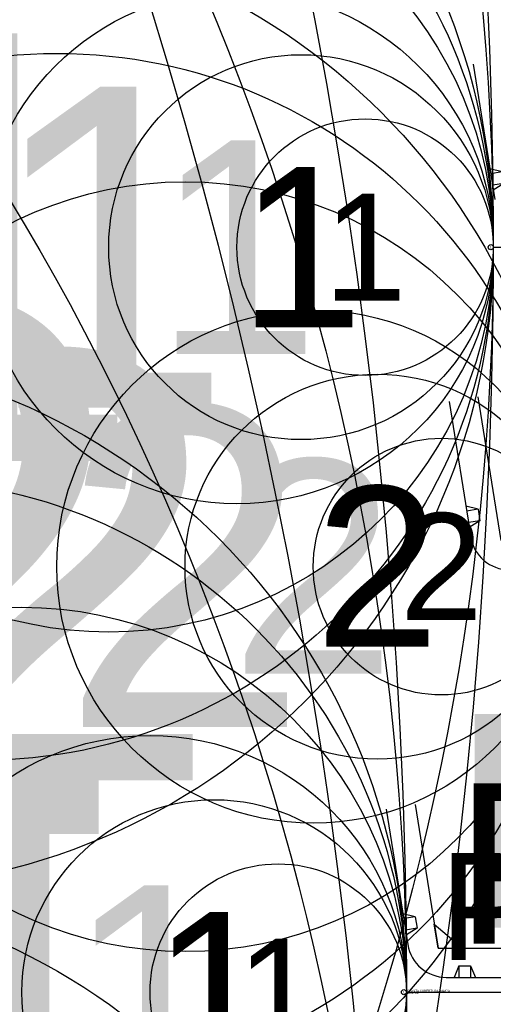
# Model space of a CAD drawing. Header units: millimetres. Extents: x -76 to 50459, y -22305 to 4164.
# Tile 20 of 85: x 2240 to 2351, y 2481 to 2711. Entities that reach past the tile are written whole.
import ezdxf
from ezdxf.enums import TextEntityAlignment as Align

# ---------------------------------------------------------------- set-up
doc = ezdxf.new("R2010")
doc.units = ezdxf.units.MM
for name, color, linetype in [('TEXTO', 7, 'Continuous'), ('TEXTO @ 0.1 (1)', 7, 'Continuous'), ('TEXTO @ 10 (1)', 7, 'Continuous'), ('TEXTO @ 10 (2)', 7, 'Continuous'), ('TEXTO @ 100', 7, 'Continuous'), ('TEXTO @ 15', 7, 'Continuous'), ('TEXTO @ 20 (1)', 7, 'Continuous'), ('TEXTO @ 200', 7, 'Continuous'), ('TEXTO @ 25', 7, 'Continuous'), ('TEXTO @ 5', 7, 'Continuous'), ('TEXTO @ 7.5', 7, 'Continuous')]:
    doc.layers.add(name, color=color, linetype=linetype)
doc.styles.add('3', font='arial.ttf', dxfattribs={"height": 3})
doc.styles.add('5', font='arial.ttf', dxfattribs={"height": 5})

# ---------------------------------------------------------------- blocks, each defined once
blk = doc.blocks.new('SIMBOLO NOMENCLATURA')
at = {"linetype": 'Continuous'}
blk.add_line((0, 0), (250, 0), dxfattribs=at)
blk.add_circle((-30, 0), 30, dxfattribs=at)
blk = doc.blocks.new('*U146')
at = {"layer": 'TEXTO @ 100', "linetype": 'Continuous', "xscale": 20, "yscale": 20, "zscale": 20}
blk.add_blockref('SIMBOLO NOMENCLATURA', (2324.24, 2358.46), dxfattribs=at)
at = {"layer": 'TEXTO @ 200', "linetype": 'Continuous', "xscale": 40, "yscale": 40, "zscale": 40}
blk.add_blockref('SIMBOLO NOMENCLATURA', (2324.24, 2358.46), dxfattribs=at)
at = {"layer": 'TEXTO @ 25', "linetype": 'Continuous', "xscale": 5, "yscale": 5, "zscale": 5}
blk.add_blockref('SIMBOLO NOMENCLATURA', (2324.24, 2358.46), dxfattribs=at)
blk = doc.blocks.new('*U150')
at = {"layer": 'TEXTO @ 0.1 (1)', "linetype": 'Continuous', "xscale": 0.02, "yscale": 0.02, "zscale": 0.02}
blk.add_blockref('SIMBOLO NOMENCLATURA', (2330.55, 2483.7), dxfattribs=at)
at = {"layer": 'TEXTO @ 10 (1)', "linetype": 'Continuous', "xscale": 2, "yscale": 2, "zscale": 2}
blk.add_blockref('SIMBOLO NOMENCLATURA', (2330.55, 2483.7), dxfattribs=at)
at = {"layer": 'TEXTO @ 10 (2)', "linetype": 'Continuous', "xscale": 2, "yscale": 2, "zscale": 2}
blk.add_blockref('SIMBOLO NOMENCLATURA', (2330.55, 2483.7), dxfattribs=at)
at = {"layer": 'TEXTO @ 100', "linetype": 'Continuous', "xscale": 20, "yscale": 20, "zscale": 20}
blk.add_blockref('SIMBOLO NOMENCLATURA', (2330.55, 2483.7), dxfattribs=at)
at = {"layer": 'TEXTO @ 15', "linetype": 'Continuous', "xscale": 3, "yscale": 3, "zscale": 3}
blk.add_blockref('SIMBOLO NOMENCLATURA', (2330.55, 2483.7), dxfattribs=at)
at = {"layer": 'TEXTO @ 20 (1)', "linetype": 'Continuous', "xscale": 4, "yscale": 4, "zscale": 4}
blk.add_blockref('SIMBOLO NOMENCLATURA', (2330.55, 2483.7), dxfattribs=at)
at = {"layer": 'TEXTO @ 200', "linetype": 'Continuous', "xscale": 40, "yscale": 40, "zscale": 40}
blk.add_blockref('SIMBOLO NOMENCLATURA', (2330.55, 2483.7), dxfattribs=at)
at = {"layer": 'TEXTO @ 25', "linetype": 'Continuous', "xscale": 5, "yscale": 5, "zscale": 5}
blk.add_blockref('SIMBOLO NOMENCLATURA', (2330.55, 2483.7), dxfattribs=at)
at = {"layer": 'TEXTO @ 5', "linetype": 'Continuous'}
blk.add_blockref('SIMBOLO NOMENCLATURA', (2330.55, 2483.7), dxfattribs=at)
at = {"layer": 'TEXTO @ 7.5', "linetype": 'Continuous', "xscale": 1.5, "yscale": 1.5, "zscale": 1.5}
blk.add_blockref('SIMBOLO NOMENCLATURA', (2330.55, 2483.7), dxfattribs=at)
blk = doc.blocks.new('*U151')
at = {"layer": 'TEXTO @ 0.1 (1)', "style": '5'}
blk.add_text('PLANTA COBERTURA RAMPA', height=0.5, dxfattribs=at).set_placement((2330.75, 2483.75))
at = {"layer": 'TEXTO @ 10 (1)', "style": '5'}
blk.add_text('PLANTA COBERTURA RAMPA', height=50, dxfattribs=at).set_placement((2340.75, 2498.75))
at = {"layer": 'TEXTO @ 5', "style": '5'}
blk.add_text('PLANTA COBERTURA RAMPA', height=25, dxfattribs=at).set_placement((2338.25, 2491.25))
at = {"layer": 'TEXTO @ 7.5', "style": '5'}
blk.add_text('PLANTA COBERTURA RAMPA', height=37.5, dxfattribs=at).set_placement((2342, 2495))
blk = doc.blocks.new('*U152')
at = {"layer": 'TEXTO @ 0.1 (1)', "style": '3'}
blk.add_text('ESCALA 1:50', height=0.3, dxfattribs=at).set_placement((2330.75, 2483.3))
blk = doc.blocks.new('*U153')
at = {"layer": 'TEXTO @ 0.1 (1)', "style": '5'}
blk.add_text('1', height=0.5, dxfattribs=at).set_placement((2329.95, 2483.7), align=Align.MIDDLE_CENTER)
at = {"layer": 'TEXTO @ 10 (1)', "style": '5'}
blk.add_text('1', height=50, dxfattribs=at).set_placement((2270.55, 2483.7), align=Align.MIDDLE_CENTER)
at = {"layer": 'TEXTO @ 15', "style": '5'}
blk.add_text('1', height=75, dxfattribs=at).set_placement((2240.55, 2483.7), align=Align.MIDDLE_CENTER)
at = {"layer": 'TEXTO @ 5', "style": '5'}
blk.add_text('1', height=25, dxfattribs=at).set_placement((2300.55, 2483.7), align=Align.MIDDLE_CENTER)
at = {"layer": 'TEXTO @ 7.5', "style": '5'}
blk.add_text('1', height=37.5, dxfattribs=at).set_placement((2285.55, 2483.7), align=Align.MIDDLE_CENTER)
blk = doc.blocks.new('*U154')
at = {"layer": 'TEXTO @ 10 (1)', "linetype": 'Continuous', "xscale": 2, "yscale": 2, "zscale": 2}
blk.add_blockref('SIMBOLO NOMENCLATURA', (2368.73, 2583.19), dxfattribs=at)
at = {"layer": 'TEXTO @ 10 (2)', "linetype": 'Continuous', "xscale": 2, "yscale": 2, "zscale": 2}
blk.add_blockref('SIMBOLO NOMENCLATURA', (2368.73, 2583.19), dxfattribs=at)
at = {"layer": 'TEXTO @ 100', "linetype": 'Continuous', "xscale": 20, "yscale": 20, "zscale": 20}
blk.add_blockref('SIMBOLO NOMENCLATURA', (2368.73, 2583.19), dxfattribs=at)
at = {"layer": 'TEXTO @ 15', "linetype": 'Continuous', "xscale": 3, "yscale": 3, "zscale": 3}
blk.add_blockref('SIMBOLO NOMENCLATURA', (2368.73, 2583.19), dxfattribs=at)
at = {"layer": 'TEXTO @ 20 (1)', "linetype": 'Continuous', "xscale": 4, "yscale": 4, "zscale": 4}
blk.add_blockref('SIMBOLO NOMENCLATURA', (2368.73, 2583.19), dxfattribs=at)
at = {"layer": 'TEXTO @ 200', "linetype": 'Continuous', "xscale": 40, "yscale": 40, "zscale": 40}
blk.add_blockref('SIMBOLO NOMENCLATURA', (2368.73, 2583.19), dxfattribs=at)
at = {"layer": 'TEXTO @ 25', "linetype": 'Continuous', "xscale": 5, "yscale": 5, "zscale": 5}
blk.add_blockref('SIMBOLO NOMENCLATURA', (2368.73, 2583.19), dxfattribs=at)
at = {"layer": 'TEXTO @ 5', "linetype": 'Continuous'}
blk.add_blockref('SIMBOLO NOMENCLATURA', (2368.73, 2583.19), dxfattribs=at)
at = {"layer": 'TEXTO @ 7.5', "linetype": 'Continuous', "xscale": 1.5, "yscale": 1.5, "zscale": 1.5}
blk.add_blockref('SIMBOLO NOMENCLATURA', (2368.73, 2583.19), dxfattribs=at)
blk = doc.blocks.new('*U157')
at = {"layer": 'TEXTO @ 10 (1)', "style": '5'}
blk.add_text('2', height=50, dxfattribs=at).set_placement((2308.73, 2583.19), align=Align.MIDDLE_CENTER)
at = {"layer": 'TEXTO @ 15', "style": '5'}
blk.add_text('2', height=75, dxfattribs=at).set_placement((2278.73, 2583.19), align=Align.MIDDLE_CENTER)
at = {"layer": 'TEXTO @ 20 (1)', "style": '5'}
blk.add_text('2', height=100, dxfattribs=at).set_placement((2248.73, 2583.19), align=Align.MIDDLE_CENTER)
at = {"layer": 'TEXTO @ 25', "style": '5'}
blk.add_text('2', height=125, dxfattribs=at).set_placement((2218.73, 2583.19), align=Align.MIDDLE_CENTER)
at = {"layer": 'TEXTO @ 5', "style": '5'}
blk.add_text('2', height=25, dxfattribs=at).set_placement((2338.73, 2583.19), align=Align.MIDDLE_CENTER)
at = {"layer": 'TEXTO @ 7.5', "style": '5'}
blk.add_text('2', height=37.5, dxfattribs=at).set_placement((2323.73, 2583.19), align=Align.MIDDLE_CENTER)
blk = doc.blocks.new('*U158')
at = {"layer": 'TEXTO @ 0.1 (1)', "linetype": 'Continuous', "xscale": 0.02, "yscale": 0.02, "zscale": 0.02}
blk.add_blockref('SIMBOLO NOMENCLATURA', (2350.87, 2657.88), dxfattribs=at)
at = {"layer": 'TEXTO @ 10 (1)', "linetype": 'Continuous', "xscale": 2, "yscale": 2, "zscale": 2}
blk.add_blockref('SIMBOLO NOMENCLATURA', (2350.87, 2657.88), dxfattribs=at)
at = {"layer": 'TEXTO @ 10 (2)', "linetype": 'Continuous', "xscale": 2, "yscale": 2, "zscale": 2}
blk.add_blockref('SIMBOLO NOMENCLATURA', (2350.87, 2657.88), dxfattribs=at)
at = {"layer": 'TEXTO @ 100', "linetype": 'Continuous', "xscale": 20, "yscale": 20, "zscale": 20}
blk.add_blockref('SIMBOLO NOMENCLATURA', (2350.87, 2657.88), dxfattribs=at)
at = {"layer": 'TEXTO @ 15', "linetype": 'Continuous', "xscale": 3, "yscale": 3, "zscale": 3}
blk.add_blockref('SIMBOLO NOMENCLATURA', (2350.87, 2657.88), dxfattribs=at)
at = {"layer": 'TEXTO @ 20 (1)', "linetype": 'Continuous', "xscale": 4, "yscale": 4, "zscale": 4}
blk.add_blockref('SIMBOLO NOMENCLATURA', (2350.87, 2657.88), dxfattribs=at)
at = {"layer": 'TEXTO @ 200', "linetype": 'Continuous', "xscale": 40, "yscale": 40, "zscale": 40}
blk.add_blockref('SIMBOLO NOMENCLATURA', (2350.87, 2657.88), dxfattribs=at)
at = {"layer": 'TEXTO @ 25', "linetype": 'Continuous', "xscale": 5, "yscale": 5, "zscale": 5}
blk.add_blockref('SIMBOLO NOMENCLATURA', (2350.87, 2657.88), dxfattribs=at)
at = {"layer": 'TEXTO @ 5', "linetype": 'Continuous'}
blk.add_blockref('SIMBOLO NOMENCLATURA', (2350.87, 2657.88), dxfattribs=at)
at = {"layer": 'TEXTO @ 7.5', "linetype": 'Continuous', "xscale": 1.5, "yscale": 1.5, "zscale": 1.5}
blk.add_blockref('SIMBOLO NOMENCLATURA', (2350.87, 2657.88), dxfattribs=at)
blk = doc.blocks.new('*U161')
at = {"layer": 'TEXTO @ 0.1 (1)', "style": '5'}
blk.add_text('1', height=0.5, dxfattribs=at).set_placement((2350.27, 2657.88), align=Align.MIDDLE_CENTER)
at = {"layer": 'TEXTO @ 10 (1)', "style": '5'}
blk.add_text('1', height=50, dxfattribs=at).set_placement((2290.87, 2657.88), align=Align.MIDDLE_CENTER)
at = {"layer": 'TEXTO @ 15', "style": '5'}
blk.add_text('1', height=75, dxfattribs=at).set_placement((2260.87, 2657.88), align=Align.MIDDLE_CENTER)
at = {"layer": 'TEXTO @ 20 (1)', "style": '5'}
blk.add_text('1', height=100, dxfattribs=at).set_placement((2230.87, 2657.88), align=Align.MIDDLE_CENTER)
at = {"layer": 'TEXTO @ 5', "style": '5'}
blk.add_text('1', height=25, dxfattribs=at).set_placement((2320.87, 2657.88), align=Align.MIDDLE_CENTER)
at = {"layer": 'TEXTO @ 7.5', "style": '5'}
blk.add_text('1', height=37.5, dxfattribs=at).set_placement((2305.87, 2657.88), align=Align.MIDDLE_CENTER)

msp = doc.modelspace()

# ---------------------------------------------------------------- linework, layer by layer
for p, q in [((2346.1307, 2700.6656), (2351.1975, 2668.9981)), ((2352.9242, 2675.5003), (2350.0463, 2676.1928)), ((2352.9242, 2675.5003), (2350.2262, 2675.0686)), ((2353.3559, 2672.8023), (2350.6579, 2672.3706)), ((2353.3559, 2672.8023), (2350.8377, 2671.2465)), ((2347.2516, 2622.8727), (2352.6251, 2589.2881)), ((2340.5066, 2621.7935), (2345.5734, 2590.1261)), ((2347.3001, 2596.6282), (2344.4223, 2597.3207)), ((2347.3001, 2596.6282), (2344.6021, 2596.1965)), ((2347.3001, 2596.6282), (2347.7318, 2593.9302)), ((2347.7318, 2593.9302), (2345.0338, 2593.4985)), ((2347.7318, 2593.9302), (2345.2137, 2592.3744)), ((2325.8116, 2526.4863), (2330.8784, 2494.8189)), ((2332.5566, 2527.5655), (2337.9301, 2493.9809)), ((2332.6051, 2501.3211), (2329.7272, 2502.0136)), ((2332.6051, 2501.3211), (2329.9071, 2500.8894)), ((2332.6051, 2501.3211), (2333.0368, 2498.6231)), ((2333.0368, 2498.6231), (2330.3388, 2498.1914)), ((2333.0368, 2498.6231), (2330.5186, 2497.0672)), ((2337.0308, 2499.6017), (2343.6224, 2493.9809)), ((2337.9301, 2493.9809), (2337.0308, 2499.6017)), ((2337.9301, 2493.9809), (2343.6224, 2493.9809)), ((2343.6224, 2493.9809), (2403.7524, 2493.9809)), ((2342.832, 2489.8882), (2341.6972, 2487.1544)), ((2342.832, 2489.8882), (2342.832, 2487.1559)), ((2342.832, 2489.8882), (2345.5643, 2489.8882)), ((2345.5643, 2489.8919), (2346.7064, 2487.1611)), ((2345.5643, 2489.8882), (2345.5643, 2487.1559)), ((2339.8717, 2487.1501), (2403.7524, 2487.1501))]:
    msp.add_line(p, q)
for centre in [(2354.5667, 2591.565), (2339.8717, 2496.2578)]:
    msp.add_arc(centre, 9.1077, 189.090277, 270)

# ---------------------------------------------------------------- block references
at = {"layer": 'TEXTO'}
for name in ['*U158', '*U151', '*U154', '*U150', '*U146', '*U161', '*U157', '*U153', '*U152']:
    msp.add_blockref(name, (0, 0), dxfattribs=at)

doc.saveas('drawing.dxf')
